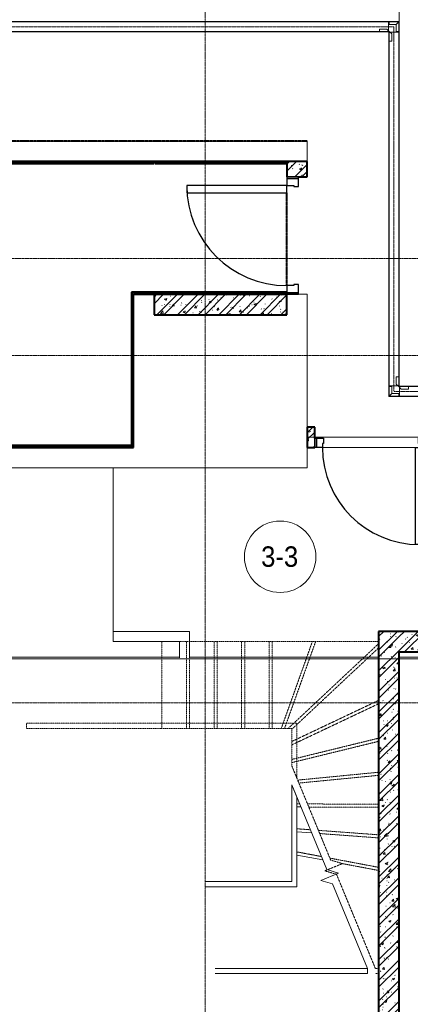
# Model space of a CAD drawing. Header units: millimetres. Extents: x 5617 to 112069, y 7718 to 237687.
# Tile 31 of 62: x 63331 to 67156, y 60349 to 69989. Entities that reach past the tile are written whole.
import ezdxf

# ---------------------------------------------------------------- set-up
doc = ezdxf.new("R2010")
doc.units = ezdxf.units.MM
for name, pattern in [('ADSK_Линия сетки', [25, 20, -2.5, 0, -2.5]), ('Линия сетки', [25, 20, -2.5, 0, -2.5]), ('Осевая', [14, 10, -2, 0, -2]), ('Сверху', [3.96875, 2.38125, -1.5875]), ('Штрих_3_1_5_', [4.5, 3, -1.5]), ('Штриховая_ш3 п1_5', [4.5, 3, -1.5])]:
    doc.linetypes.add(name, pattern=pattern)
doc.layers.add('_Разделитель помещений_', color=4, linetype='Штриховая_ш3 п1_5', lineweight=40, true_color=0x00ffff)
for name, color, linetype, lineweight in [('Двери', 7, 'Continuous', 18), ('Кабельные лотки', 7, 'Continuous', 18), ('Каркас несущий', 7, 'Continuous', 18), ('Каркас_Импост', 7, 'Continuous', 30), ('Лестницы', 7, 'Continuous', 18), ('Марки помещений', 7, 'Continuous', 20), ('Монтажный зазор', 7, 'Continuous', 30), ('Ограждение', 7, 'Continuous', 18), ('Осевая линия', 7, 'Осевая', 18), ('Оси', 7, 'Continuous', 9), ('Панель', 7, 'Continuous', 30), ('Перекрытия', 7, 'Continuous', 18), ('Поручни', 7, 'Continuous', 18), ('Размеры', 7, 'Continuous', 9), ('Размеры-100', 7, 'Continuous', 9), ('Соединительные детали кабельных лотков', 7, 'Continuous', 18), ('Стены', 7, 'Continuous', 18), ('Стены разрез', 7, 'Continuous', 40), ('Стены штриховка', 7, 'Continuous', 40), ('Форма', 7, 'Continuous', 18), ('Формообразующий элемент-перекрытие', 7, 'Continuous', 18)]:
    doc.layers.add(name, color=color, linetype=linetype, lineweight=lineweight)
doc.styles.add('Arial', font='arial.ttf', dxfattribs={"width": 0.9, "height": 250})
doc.styles.add('Arial_3', font='arial.ttf', dxfattribs={"width": 0.9, "height": 200})
doc.dimstyles.new('Основной_2_5_мм', dxfattribs={"dimscale": 304.8, "dimtxt": 255.06485, "dimasz": 0.463911, "dimexe": 0.492126, "dimexo": 0.492126, "dimgap": 0.098425, "dimtad": 1, "dimdec": 0, "dimdsep": 46, "dimtxsty": 'Arial', "dimblk1": 'OBLIQUE', "dimblk2": 'OBLIQUE', "dimsah": 1, "dimcen": 0.09, "dimdle": 0.492126, "dimazin": 2, "dimtfac": 1, "dimtdec": 4, "dimtix": 1, "dimtmove": 0, "dimatfit": 3, "dimfxl": 1, "dimtvp": 1, "dimtolj": 1, "dimtzin": 0, "dimlwd": 20, "dimlwe": 20, "dimarcsym": 2})
pattern_1 = [(50, (0, 0), (218.62117, -19.1268), [22.86, -251.46]), (355, (0, 0), (-42.2919, 229.2684), [18.288, -201.168]), (100.451, (18.22, -1.6), (176.3311, 210.13963), [19.428, -213.708]), (46.184, (0, 60.96), (325.29495, -50.4516), [34.29, -377.19]), (96.636, (27.1, 56.76), (284.883, 296.9127), [29.142, -320.562]), (351.184, (0, 60.96), (284.8858, 296.9107), [27.432, -301.752]), (21, (30.48, 45.72), (181.93753, -122.71832), [22.86, -251.46]), (326, (30.48, 45.72), (74.1622, 221.0262), [18.288, -201.168]), (71.451, (45.64, 35.5), (256.10035, 98.30526), [19.428, -213.708]), (37.5, (0, 0), (3.70639, 101.465895), [3.353, -195.377, 3.353, -200.863, -201.93]), (37.5, (0, 0), (3.70639, 101.465895), [-402.946, 3.353, -198.577]), (7.5, (0, 0), (80.18358, 120.21653), [3.353, -113.081, 3.353, -190.805, -76.962]), (7.5, (0, 0), (80.18358, 120.21653), [-310.591, 3.353, -73.609]), (327.5, (-67.97, 0), (162.70865, -6.87497), [3.353, -72.847, 3.353, -234.391, -315.468]), (327.5, (-67.97, 0), (162.70865, -6.87497), [-313.944, 3.353, -312.115]), (317.5, (-98.45, 0), (177.75468, 30.51183), [3.353, -95.707, 3.353, -154.534, -224.028]), (317.5, (-98.45, 0), (177.75468, 30.51183), [-256.946, 3.353, -220.675])]
pattern_2 = [(45, (0, 0), (-101.02788, 101.02788), []), (45, (67.35, 0), (-101.02788, 101.02788), [])]

# ---------------------------------------------------------------- blocks, each defined once
blk = doc.blocks.new('101_Дверь_Однопольная - _НЧ_Мет_900х2100_Квартира_Пр-3607993-МКСС_K1_L26_85_950_1')
at = {"layer": 'Каркас_Импост', "color": 253, "true_color": 0xaaaaaa}
for p, q in [((-535, 100), (-475, 100)), ((-535, 10), (-535, 100)), ((-475, 100), (-475, 60)), ((475, 100), (535, 100)), ((475, 60), (475, 100)), ((535, 100), (535, 10)), ((-465, 10), (-535, 10)), ((-475, 60), (-465, 60)), ((-465, 60), (-465, 10)), ((465, 60), (475, 60)), ((465, 10), (465, 60)), ((535, 10), (465, 10))]:
    blk.add_line(p, q, dxfattribs=at)
at = {"layer": 'Монтажный зазор', "color": 253, "true_color": 0xaaaaaa}
for p, q in [((-550, 100), (-535, 100)), ((-550, 10), (-550, 100)), ((-535, 100), (-535, 10)), ((535, 10), (535, 100)), ((535, 100), (550, 100)), ((550, 100), (550, 10)), ((-535, 10), (-550, 10)), ((550, 10), (535, 10))]:
    blk.add_line(p, q, dxfattribs=at)
at = {"layer": 'Панель', "color": 253, "true_color": 0xaaaaaa}
for p, q in [((-475, 1050), (-435, 1050)), ((-475, 100), (-475, 1050)), ((-435, 1050), (-435, 100)), ((-435, 100), (-475, 100))]:
    blk.add_line(p, q, dxfattribs=at)
blk.add_arc((-475, 100), 950, 0, 90, dxfattribs=at)
blk = doc.blocks.new('ПР - 1100_200_Оп200-75-3608007-МКСС_K1_L26_85_950_1')
at = {"layer": 'Каркас несущий', "color": 21, "true_color": 0xffaaaa}
blk.add_line((-750, 0), (625, 0), dxfattribs=at)
blk.add_line((-750, 0), (625, 0), dxfattribs=at)
blk = doc.blocks.new('101_Дверь_Однопольная - _НЧ_Мет_900х2100_ЛК_По дизайн-проекту_EI60_Л-3790750-МКСС_K1_L26_85_950_1')
at = {"layer": 'Каркас_Импост', "color": 253, "true_color": 0xaaaaaa}
for p, q in [((-490, 100), (-560, 100)), ((-560, 100), (-560, -15)), ((-490, 30), (-490, 100)), ((560, 100), (490, 100)), ((490, 100), (490, 30)), ((560, -15), (560, 100)), ((-480, 30), (-490, 30)), ((-480, -15), (-480, 30)), ((490, 30), (480, 30)), ((480, 30), (480, -15)), ((-560, -15), (-480, -15)), ((480, -15), (560, -15))]:
    blk.add_line(p, q, dxfattribs=at)
at = {"layer": 'Монтажный зазор', "color": 253, "true_color": 0xaaaaaa}
for p, q in [((-560, 100), (-575, 100)), ((-575, 100), (-575, -15)), ((-560, -15), (-560, 100)), ((575, 100), (560, 100)), ((560, 100), (560, -15)), ((575, -15), (575, 100)), ((-575, -15), (-560, -15)), ((560, -15), (575, -15))]:
    blk.add_line(p, q, dxfattribs=at)
at = {"layer": 'Панель', "color": 253, "true_color": 0xaaaaaa}
for p, q in [((490, 1080), (420, 1080)), ((420, 1080), (420, 100)), ((490, 100), (490, 1080)), ((420, 100), (490, 100))]:
    blk.add_line(p, q, dxfattribs=at)
blk.add_arc((490, 100), 980, 90, 180, dxfattribs=at)
blk = doc.blocks.new('Ограждение - Ограждение-3415505-МКСС_K1_L26_85_950_1')
at = {"layer": 'Ограждение', "color": 253, "linetype": 'Сверху', "true_color": 0xaaaaaa}
for p, q in [((37667.4, 52651.1), (37699.6, 52651.1)), ((37699.6, 52651.1), (37699.6, 52601.1)), ((37667.4, 52601.1), (37699.6, 52601.1))]:
    blk.add_line(p, q, dxfattribs=at)
at = {"layer": 'Поручни', "color": 253, "true_color": 0xaaaaaa}
for p, q in [((36098.1, 52651.1), (37590.9, 52651.1)), ((37590.9, 52601.1), (37590.9, 52651.1)), ((36098.1, 52601.1), (37590.9, 52601.1))]:
    blk.add_line(p, q, dxfattribs=at)
blk = doc.blocks.new('Ограждение - Ограждение-3415508-МКСС_K1_L26_85_950_1')
at = {"layer": 'Ограждение', "color": 253, "linetype": 'Сверху', "true_color": 0xaaaaaa}
for p, q in [((34249.6, 55001.1), (34249.6, 55051.1)), ((35577.6, 55051.1), (34249.6, 55051.1)), ((36899.6, 55051.1), (35577.6, 55051.1)), ((36899.6, 54512), (36899.6, 55051.1)), ((35577.6, 55001.1), (34249.6, 55001.1)), ((36849.6, 55001.1), (35577.6, 55001.1)), ((36849.6, 54633.2), (36849.6, 55001.1))]:
    blk.add_line(p, q, dxfattribs=at)
at = {"layer": 'Поручни', "color": 253, "true_color": 0xaaaaaa}
for p, q in [((36899.6, 54326.6), (36849.6, 54447.8)), ((36849.6, 53501.1), (36849.6, 54447.8)), ((36899.6, 53451.1), (36899.6, 54326.6)), ((35999.5, 53501.1), (36849.6, 53501.1)), ((35999.5, 53451.1), (36899.6, 53451.1))]:
    blk.add_line(p, q, dxfattribs=at)
blk = doc.blocks.new('135_SLK_K1_AR_rvt-1-МКСС_K1_L26_85_950_1')
at = {"layer": 'Стены разрез', "lineweight": 9, "true_color": 0xaaaaaa}
h = blk.add_hatch(dxfattribs=at)
h.set_pattern_fill('FP_2', color=253, style=0, pattern_type=2)
h.set_pattern_definition(pattern_1)
h.paths.add_polyline_path([(51265, 68450), (51350, 68450), (51350, 68600), (51150, 68600), (51150, 68450)])
h = blk.add_hatch(dxfattribs=at)
h.set_pattern_fill('FP_3', color=253, style=0, pattern_type=2)
h.set_pattern_definition(pattern_2)
h.paths.add_polyline_path([(51265, 68450), (51350, 68450), (51350, 68600), (51150, 68600), (51150, 68450)])
h = blk.add_hatch(dxfattribs=at)
h.set_pattern_fill('FP_2', color=253, style=0, pattern_type=2)
h.set_pattern_definition(pattern_1)
h.paths.add_polyline_path([(51150, 67100), (51150, 67300), (49850, 67300), (49850, 67100), (50063.1, 67100)])
h = blk.add_hatch(dxfattribs=at)
h.set_pattern_fill('FP_3', color=253, style=0, pattern_type=2)
h.set_pattern_definition(pattern_2)
h.paths.add_polyline_path([(51150, 67100), (51150, 67300), (49850, 67300), (49850, 67100), (50063.1, 67100)])
h = blk.add_hatch(dxfattribs=at)
h.set_pattern_fill('FP_2', color=253, style=0, pattern_type=2)
h.set_pattern_definition(pattern_1)
h.paths.add_polyline_path([(55000, 65800), (55000, 66000), (54950, 66000), (54950, 65800)])
h.paths.add_polyline_path([(53850, 65800), (53850, 66000), (52525, 66000), (52525, 65800), (53400, 65800)])
h.paths.add_polyline_path([(51350, 65800), (51425, 65800), (51425, 66000), (51350, 66000), (51350, 65813)])
h = blk.add_hatch(dxfattribs=at)
h.set_pattern_fill('FP_3', color=253, style=0, pattern_type=2)
h.set_pattern_definition(pattern_2)
h.paths.add_polyline_path([(55000, 65800), (55000, 66000), (54950, 66000), (54950, 65800)])
h.paths.add_polyline_path([(53850, 65800), (53850, 66000), (52525, 66000), (52525, 65800), (53400, 65800)])
h.paths.add_polyline_path([(51350, 65800), (51425, 65800), (51425, 66000), (51350, 66000), (51350, 65813)])
h = blk.add_hatch(dxfattribs=at)
h.set_pattern_fill('FP_2', color=253, style=0, pattern_type=2)
h.set_pattern_definition(pattern_1)
h.paths.add_polyline_path([(52250, 60100), (52250, 64000), (52050, 64000), (52050, 60100), (52123.6, 60100)])
h = blk.add_hatch(dxfattribs=at)
h.set_pattern_fill('FP_3', color=253, style=0, pattern_type=2)
h.set_pattern_definition(pattern_2)
h.paths.add_polyline_path([(52250, 60100), (52250, 64000), (52050, 64000), (52050, 60100), (52123.6, 60100)])
h = blk.add_hatch(dxfattribs=at)
h.set_pattern_fill('FP_2', color=253, style=0, pattern_type=2)
h.set_pattern_definition(pattern_1)
h.paths.add_polyline_path([(52600, 63800), (52600, 64000), (52250, 64000), (52250, 63800), (52535.7, 63800)])
h = blk.add_hatch(dxfattribs=at)
h.set_pattern_fill('FP_3', color=253, style=0, pattern_type=2)
h.set_pattern_definition(pattern_2)
h.paths.add_polyline_path([(52600, 63800), (52600, 64000), (52250, 64000), (52250, 63800), (52535.7, 63800)])
at = {"layer": '_Разделитель помещений_', "color": 131, "linetype": 'Штрих_3_1_5_', "true_color": 0xaaffff}
for p, q in [((51350, 68800), (38100, 68800)), ((49862.5, 68600), (49850, 68600)), ((51150, 67385), (51150, 68295))]:
    blk.add_line(p, q, dxfattribs=at)
at = {"layer": 'Лестницы', "color": 253, "linetype": 'Сверху', "true_color": 0xaaaaaa}
for p, q in [((49928, 63049.6), (49928, 63899.6)), ((52050, 63899.6), (49928, 63899.6)), ((50168, 63049.6), (50168, 63899.6)), ((50198, 63049.6), (50198, 63899.6)), ((50438, 63049.6), (50438, 63899.6)), ((50468, 63049.6), (50468, 63899.6)), ((50708, 63049.6), (50708, 63899.6)), ((50738, 63049.6), (50738, 63899.6)), ((50978, 63049.6), (50978, 63899.6)), ((51008, 63049.6), (51008, 63899.6)), ((51096.5, 63049.6), (51400.7, 63899.6)), ((51128.4, 63049.6), (51432.5, 63899.6)), ((51164.2, 63049.6), (52050, 63879.8)), ((51200, 63042), (52050, 63838.7)), ((52050, 61188.8), (52050, 63899.6)), ((51200, 62922.1), (52050, 63324.6)), ((51200, 62888.9), (52050, 63291.4)), ((51200, 63049.6), (49928, 63049.6)), ((51200, 62681.7), (51200, 63049.6)), ((51200, 62746.1), (52050, 62954.3)), ((51200, 62715.2), (52050, 62923.4)), ((51580.3, 61760), (51200, 62681.7)), ((51256.9, 62543.7), (52050, 62620.7)), ((51268.9, 62514.7), (52050, 62590.5)), ((51353.2, 62310.4), (52050, 62307.5)), ((51365.6, 62280.4), (52050, 62277.5)), ((51460, 62051.6), (52050, 62008)), ((51472.8, 62020.5), (52050, 61977.9)), ((51522.2, 61654.9), (51695.6, 61726.4)), ((51572.1, 61779.8), (52050, 61689.6)), ((51695.6, 61726.4), (51580.3, 61760)), ((51694.9, 61726.1), (52050, 61659)), ((51637.5, 61621.3), (51522.2, 61654.9)), ((52017.8, 60699.6), (51637.5, 61621.3))]:
    blk.add_line(p, q, dxfattribs=at)
at = {"layer": 'Лестницы', "color": 253, "true_color": 0xaaaaaa}
for p, q in [((51542, 61667.3), (51200, 62496.3)), ((51250, 62280.8), (51289, 62280.7)), ((51250, 62037), (51393.9, 62026.4)), ((51250, 61810.1), (51502.8, 61762.4)), ((51484, 61562.2), (51657.3, 61633.7)), ((51657.3, 61633.7), (51542, 61667.3)), ((51599.3, 61528.6), (51484, 61562.2)), ((51941.3, 60699.6), (51599.3, 61528.6))]:
    blk.add_line(p, q, dxfattribs=at)
at = {"layer": 'Лестницы', "color": 253, "linetype": 'Штрих_3_1_5_', "true_color": 0xaaaaaa}
for p, q in [((51250, 62310.8), (51276.6, 62310.7)), ((51250, 62067.1), (51381.1, 62057.4)), ((51250, 61840.6), (51489.1, 61795.5))]:
    blk.add_line(p, q, dxfattribs=at)
at = {"layer": 'Перекрытия', "color": 253, "true_color": 0xaaaaaa}
for p, q in [((38100, 68800), (51350, 68800)), ((51350, 68800), (51350, 68600)), ((49862.5, 68600), (49850, 68600)), ((51150, 67385), (51150, 68295)), ((51150, 68295), (51150, 67385)), ((51265, 67300), (51350, 67300)), ((51350, 67300), (51350, 66000)), ((51350, 65800), (51350, 65600)), ((52410, 65800), (51500, 65800)), ((51500, 65800), (52410, 65800)), ((51350, 65600), (46000, 65600))]:
    blk.add_line(p, q, dxfattribs=at)
at = {"layer": 'Стены', "color": 253, "true_color": 0xaaaaaa}
for p, q in [((49449.6, 64000), (49449.6, 65600)), ((49450.4, 65600), (49449.6, 65600)), ((49450.4, 65600), (49450.4, 64000)), ((49450.4, 64000), (49449.6, 64000)), ((49450, 64000), (50098, 64000)), ((49450, 63900), (49450, 64000)), ((50198, 64000), (50098, 64000)), ((50198, 64000), (50198, 63742.2)), ((50098, 63900), (49450, 63900)), ((50098, 63742.2), (50098, 63900))]:
    blk.add_line(p, q, dxfattribs=at)
at = {"layer": 'Стены разрез', "color": 253, "true_color": 0xaaaaaa}
for p, q in [((49850, 68600), (43914.3, 68600)), ((43914.3, 68580), (49850, 68580)), ((49850, 68580), (49850, 68600)), ((51150, 68600), (49862.5, 68600)), ((49862.5, 68600), (49862.5, 68580)), ((49862.5, 68580), (51150, 68580)), ((51150, 68600), (51150, 68450)), ((51350, 68600), (51150, 68600)), ((51150, 68580), (51150, 68600)), ((51350, 68450), (51350, 68600)), ((51265, 68450), (51350, 68450)), ((51150, 67320), (49630, 67320)), ((49630, 67320), (49630, 67315)), ((49630, 67315), (49630, 67300)), ((49630, 67300), (49630, 65820)), ((49650, 65820), (49650, 67300)), ((49650, 67300), (51150, 67300)), ((51150, 67300), (49850, 67300)), ((49850, 67300), (49850, 67100)), ((51150, 67100), (51150, 67300)), ((49850, 67100), (51150, 67100)), ((51425, 66000), (51350, 66000)), ((51350, 66000), (51350, 65800)), ((51425, 65890), (51425, 66000)), ((49630, 65820), (45650.5, 65820)), ((45650.5, 65800), (49650, 65800)), ((49650, 65815), (49650, 65820)), ((49650, 65800), (49650, 65815)), ((51350, 65800), (51425, 65800)), ((52250, 64000), (52050, 64000)), ((52050, 64000), (52050, 60100)), ((52600, 64000), (52250, 64000)), ((52250, 60100), (52250, 63800)), ((52250, 63800), (52600, 63800))]:
    blk.add_line(p, q, dxfattribs=at)
at = {"layer": 'Стены штриховка', "color": 253, "true_color": 0xaaaaaa}
for p, q in [((43914.3, 68585), (49850, 68585)), ((49862.5, 68585), (51150, 68585)), ((49635, 67300), (49635, 67315)), ((51150, 67315), (49635, 67315)), ((49635, 67300), (49635, 65820)), ((49635, 65815), (45650.5, 65815)), ((49635, 65820), (49635, 65815))]:
    blk.add_line(p, q, dxfattribs=at)
at = {"layer": 'Двери', "color": 253, "lineweight": 18, "true_color": 0xaaaaaa}
for name, p, rotation in [('101_Дверь_Однопольная - _НЧ_Мет_900х2100_ЛК_По дизайн-проекту_EI60_Л-3790750-МКСС_K1_L26_85_950_1', (51250, 67875), 89.99999999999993), ('101_Дверь_Однопольная - _НЧ_Мет_900х2100_Квартира_Пр-3607993-МКСС_K1_L26_85_950_1', (51975, 65900), 180)]:
    blk.add_blockref(name, p, dxfattribs=dict(at, rotation=rotation))
at = {"layer": 'Каркас несущий', "color": 253, "lineweight": 18, "true_color": 0xaaaaaa, "rotation": 180}
blk.add_blockref('ПР - 1100_200_Оп200-75-3608007-МКСС_K1_L26_85_950_1', (51975, 65900), dxfattribs=at)
at = {"layer": 'Ограждение', "color": 253, "lineweight": 18, "true_color": 0xaaaaaa}
for name in ['Ограждение - Ограждение-3415508-МКСС_K1_L26_85_950_1', 'Ограждение - Ограждение-3415505-МКСС_K1_L26_85_950_1']:
    blk.add_blockref(name, (14350.4, 8048.5), dxfattribs=at)
blk = doc.blocks.new('135_SLK_K1_AR_FCD_rvt-1-МКСС_K1_L26_85_950_1')
at = {"layer": 'Форма', "color": 253, "lineweight": 9, "true_color": 0xaaaaaa}
blk.add_line((54860, 63730.6), (44105.7, 63730.6), dxfattribs=at)
at = {"layer": 'Формообразующий элемент-перекрытие', "color": 253, "lineweight": 5, "true_color": 0xaaaaaa}
for p, q in [((46000, 63748.1), (50098, 63748.1)), ((50198, 63748.1), (52050, 63748.1)), ((52250, 63748.1), (52700, 63748.1))]:
    blk.add_line(p, q, dxfattribs=at)
blk = doc.blocks.new('OSTEC_CLH - ЛН_ ЛП - СЛУМИ - Угол горизонтальный - ZS - Цинкование по методу Сендзимира-1324870-МКСС_K1_L26_85_950_1')
at = {"layer": 'Осевая линия'}
for p, q in [((0, 55), (0, 0)), ((-55, 0), (0, 0)), ((-54, 0), (-55, 0))]:
    blk.add_line(p, q, dxfattribs=at)
at = {"layer": 'Соединительные детали кабельных лотков', "color": 96, "true_color": 0x008000}
for p, q in [((-55, 47.5), (-55, 50)), ((-55, 50), (-50, 50)), ((-47.5, 47.5), (-55, 47.5)), ((-55, -47.5), (-55, 38.1)), ((-47.5, 55), (-50, 55)), ((-50, 55), (-50, 50)), ((-47.5, 47.5), (-47.5, 55)), ((47.5, 55), (-38.1, 55)), ((50, 55), (47.5, 55)), ((47.5, 55), (47.5, -47.5)), ((50, -50), (50, 55)), ((-55, -50), (-55, -47.5)), ((47.5, -47.5), (-55, -47.5)), ((50, -50), (-55, -50))]:
    blk.add_line(p, q, dxfattribs=at)
blk = doc.blocks.new('OSTEC_U - ЛН_ ЛП - СЛУМИ - OSTEC_U - ЛН_ ЛП - СЛУМИ-1215241-МКСС_K1_L26_85_950_1')
at = {"layer": 'Соединительные детали кабельных лотков', "color": 96, "true_color": 0x008000}
for p, q in [((-24, 24), (-95, 24)), ((-95, 0), (-95, 24)), ((0, 0), (-95, 0)), ((-95, 0), (-95, -0.9)), ((-24, 95), (0, 95)), ((-24, 95), (-24, 24)), ((-24, 24), (0, 0)), ((0, 0), (-24, 24)), ((0.9, 95), (0, 95)), ((0, 95), (0, 0)), ((0.9, -0.2), (0, 0)), ((0, 0), (0.9, -0.2)), ((0, 0), (0.2, -0.9)), ((0.2, -0.9), (0, 0))]:
    blk.add_line(p, q, dxfattribs=at)
for start, end in [(280.74322, 346.79054), (280.74322, 346.79054), (283.20946, 349.25678), (283.20946, 349.25678)]:
    blk.add_arc((0, 0), 0.9, start, end, dxfattribs=at)
blk = doc.blocks.new('OSTEC_U - ЛН_ ЛП - СЛУМИ - OSTEC_U - ЛН_ ЛП - СЛУМИ-1215245-МКСС_K1_L26_85_950_1')
at = {"layer": 'Соединительные детали кабельных лотков', "color": 96, "true_color": 0x008000}
for p, q in [((-95, 0.9), (-95, 0)), ((0, 95), (-0.9, 95)), ((0, 0), (0, 95)), ((0, 95), (24, 95)), ((0, 0), (24, 24)), ((0, 0), (0.9, 0.2)), ((0.9, 0.2), (0, 0)), ((24, 24), (24, 95)), ((-95, 0), (0, 0)), ((-95, -24), (-95, 0)), ((-95, -24), (-24, -24)), ((-24, -24), (0, 0)), ((-0.2, -0.9), (0, 0)), ((0, 0), (-0.2, -0.9))]:
    blk.add_line(p, q, dxfattribs=at)
for start, end in [(10.74322, 90), (10.74322, 37.16214), (180, 259.25678), (232.83786, 259.25678)]:
    blk.add_arc((0, 0), 0.9, start, end, dxfattribs=at)
blk = doc.blocks.new('050_Марка_Помещение - Номер-620969-МКСС_K1_L26_85_950_1')
at = {"layer": 'Марки помещений'}
blk.add_circle((0, 0), 3.5, dxfattribs=at)
blk = doc.blocks.new('DIMBLOCK31-МКСС_K1_L26_85_950_1')
at = {"layer": 'Размеры-100', "lineweight": 20, "transparency": 16777216}
for p, q in [((65146.3, 72638), (65146.3, 72788)), ((67046.3, 72638), (67046.3, 72788)), ((64996.3, 72638), (67196.3, 72638)), ((65146.3, 72638), (65146.3, 72588)), ((67046.3, 72638), (67046.3, 69534.9))]:
    blk.add_line(p, q, dxfattribs=at)
at = {"layer": 'Размеры-100', "lineweight": 40, "transparency": 16777216}
for p, q in [((65146.3, 72638), (65217, 72708.7)), ((67046.3, 72638), (67117, 72708.7)), ((65146.3, 72638), (65075.6, 72567.3)), ((67046.3, 72638), (66975.6, 72567.3))]:
    blk.add_line(p, q, dxfattribs=at)
at = {"layer": 'Размеры-100', "color": 0, "lineweight": 20, "transparency": 16777216, "insert": (65751, 72992.6), "char_height": 250, "width": 828.765, "attachment_point": 1, "line_spacing_factor": 0.941778, "style": 'Arial'}
blk.add_mtext('1900', dxfattribs=at)
blk = doc.blocks.new('_Oblique')
at = {"color": 0, "linetype": 'ByBlock', "lineweight": -2}
blk.add_line((-0.5, -0.5), (0.5, 0.5), dxfattribs=at)

msp = doc.modelspace()

# ---------------------------------------------------------------- linework, layer by layer
at = {"layer": 'Кабельные лотки', "color": 96, "true_color": 0x008000}
for p, q in [((47686.8, 69970), (66941.3, 69970)), ((47686.8, 69967.5), (66941.3, 69967.5)), ((66941.3, 69970), (66941.3, 69881.9)), ((47686.8, 69872.5), (66941.3, 69872.5)), ((47686.8, 69870), (66941.3, 69870)), ((66941.3, 69872.5), (66941.3, 69870)), ((66946.3, 69865), (66948.8, 69865)), ((66946.3, 69865), (66946.3, 66405)), ((66948.8, 69865), (66948.8, 66405)), ((66958.2, 69865), (67046.3, 69865)), ((67043.8, 69865), (67043.8, 66405)), ((67046.3, 69865), (67046.3, 66405)), ((67034.4, 66405), (66946.3, 66405)), ((67046.3, 66405), (67043.8, 66405)), ((67051.3, 66397.5), (67051.3, 66400)), ((67051.3, 66400), (69546.3, 66400)), ((67051.3, 66397.5), (69546.3, 66397.5)), ((67051.3, 66300), (67051.3, 66388.1)), ((67051.3, 66302.5), (69546.3, 66302.5)), ((67051.3, 66300), (69546.3, 66300))]:
    msp.add_line(p, q, dxfattribs=at)
at = {"layer": 'Осевая линия'}
for p, q in [((47686.8, 69920), (66941.3, 69920)), ((66996.3, 69865), (66996.3, 66405)), ((67051.3, 66350), (69546.3, 66350))]:
    msp.add_line(p, q, dxfattribs=at)
at = {"layer": 'Оси', "linetype": 'Линия сетки'}
msp.add_line((65146.3, 55648.9), (65146.3, 78180), dxfattribs=at)
at = {"layer": 'Оси', "linetype": 'ADSK_Линия сетки'}
for p, q in [((81346.3, 67650), (26370.3, 67650)), ((81346.3, 66700), (26370.3, 66700)), ((81346.3, 63300), (26370.3, 63300))]:
    msp.add_line(p, q, dxfattribs=at)

# ---------------------------------------------------------------- block references
at = {"lineweight": 5}
for name in ['135_SLK_K1_AR_FCD_rvt-1-МКСС_K1_L26_85_950_1', '135_SLK_K1_AR_rvt-1-МКСС_K1_L26_85_950_1']:
    msp.add_blockref(name, (14796.3, 0), dxfattribs=at)
at = {"layer": 'Марки помещений', "xscale": 99.99999999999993, "yscale": 99.99999999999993, "zscale": 99.99999999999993}
msp.add_blockref('050_Марка_Помещение - Номер-620969-МКСС_K1_L26_85_950_1', (65881.7, 64730.4), dxfattribs=at)
at = {"layer": 'Соединительные детали кабельных лотков', "color": 96, "true_color": 0x008000}
for name, p, rotation in [('OSTEC_U - ЛН_ ЛП - СЛУМИ - OSTEC_U - ЛН_ ЛП - СЛУМИ-1215245-МКСС_K1_L26_85_950_1', (66949.7, 69873.4), 90.00000000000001), ('OSTEC_U - ЛН_ ЛП - СЛУМИ - OSTEC_U - ЛН_ ЛП - СЛУМИ-1215241-МКСС_K1_L26_85_950_1', (67042.9, 69966.6), 90.0000000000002), ('OSTEC_U - ЛН_ ЛП - СЛУМИ - OSTEC_U - ЛН_ ЛП - СЛУМИ-1215245-МКСС_K1_L26_85_950_1', (67042.9, 66396.6), 270), ('OSTEC_U - ЛН_ ЛП - СЛУМИ - OSTEC_U - ЛН_ ЛП - СЛУМИ-1215241-МКСС_K1_L26_85_950_1', (66949.7, 66303.4), 270.0000000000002)]:
    msp.add_blockref(name, p, dxfattribs=dict(at, rotation=rotation))
at = {"layer": 'Соединительные детали кабельных лотков'}
for p, rotation in [((66996.3, 69920), 90), ((66996.3, 66350), 270)]:
    msp.add_blockref('OSTEC_CLH - ЛН_ ЛП - СЛУМИ - Угол горизонтальный - ZS - Цинкование по методу Сендзимира-1324870-МКСС_K1_L26_85_950_1', p, dxfattribs=dict(at, rotation=rotation))

# ---------------------------------------------------------------- texts
at = {"layer": 'Марки помещений', "lineweight": 9, "insert": (65695.1, 64832.2), "char_height": 200, "width": 447.342, "attachment_point": 1, "style": 'Arial_3'}
msp.add_mtext('3-3', dxfattribs=at)

# ---------------------------------------------------------------- dimensions: what is measured, and where the dimension line sits
at = {"layer": 'Размеры', "lineweight": 20}
dim = msp.add_linear_dim(base=(67046.3, 72638), p1=(65146.3, 72738), p2=(67046.3, 69384.9), dimstyle='Основной_2_5_мм', override={"dimpost": '<>', "dimfxl": 3853.993891}, dxfattribs=at)
dim.commit()
dim.dimension.update_dxf_attribs({"geometry": 'DIMBLOCK31-МКСС_K1_L26_85_950_1', "text_midpoint": (66096.3, 72795.7)})

doc.saveas('drawing.dxf')
